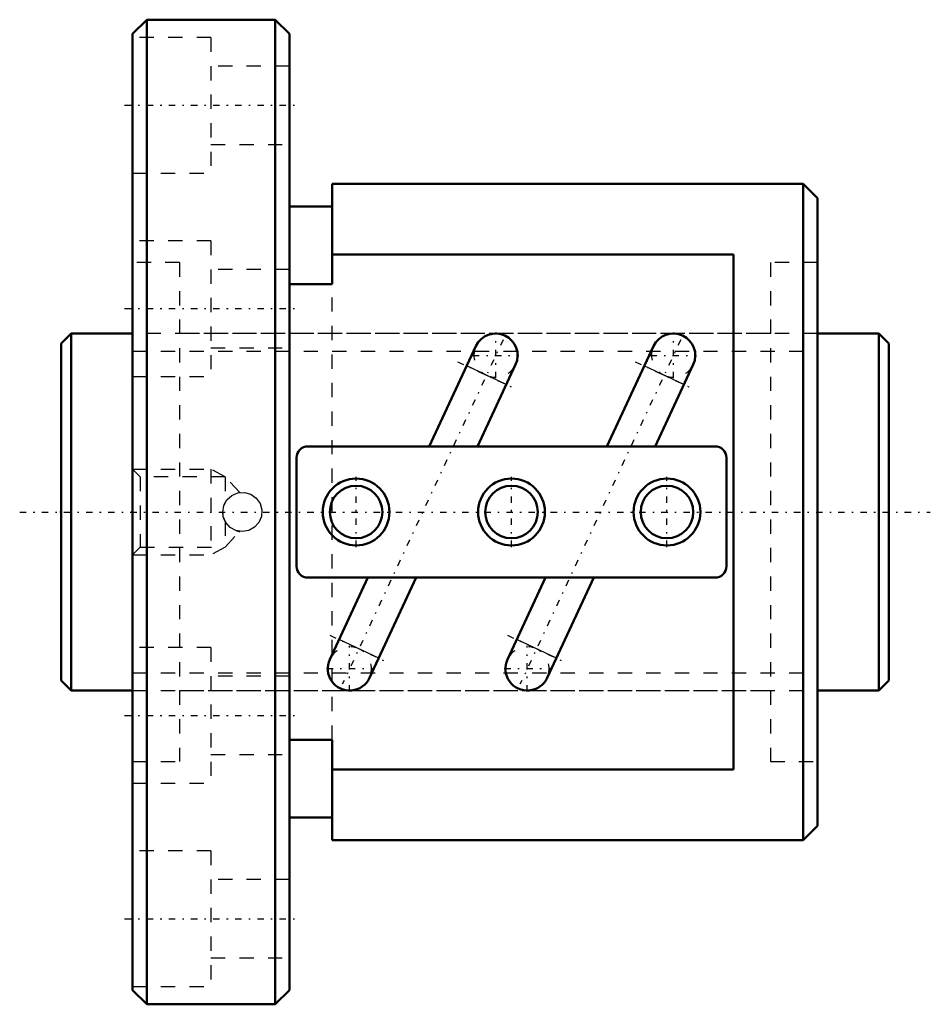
# Model space of a CAD drawing. Header units: millimetres. Extents: x -2.9 to 60.9, y -34.5 to 34.5.
import ezdxf

# ---------------------------------------------------------------- set-up
doc = ezdxf.new("R2010")
doc.units = ezdxf.units.MM
doc.linetypes.add('Center', pattern=[1.5, 0.45, -0.5, 0.05, -0.5])
doc.linetypes.add('Dashed', pattern=[2, 1, -1])
for name, color, linetype, lineweight in [('2d ConnectionPoints', 7, 'Continuous', 50), ('AM_0', 7, 'Continuous', 50), ('AM_4', 3, 'Continuous', 25), ('AM_5', 3, 'Continuous', 25), ('AM_7', 7, 'Center', 25), ('AM_9', 6, 'Dashed', 25)]:
    doc.layers.add(name, color=color, linetype=linetype, lineweight=lineweight)

# ---------------------------------------------------------------- blocks, each defined once
blk = doc.blocks.new('1_BNF_2504_5RR_Nut_0_in_BNF2504V_5RRG1_58LC0_000_rev_0')
at = {"layer": 'AM_0'}
for p, q in [((6, 34.5), (5, 33.5)), ((15, 34.5), (6, 34.5)), ((6, 34.5), (6, -34.5)), ((16, 33.5), (15, 34.5)), ((15, 34.5), (15, -34.5)), ((5, 33.5), (5, -33.5)), ((16, 33.5), (16, -33.5)), ((19, 23), (19, 15.957)), ((52, 23), (19, 23)), ((53, 22), (52, 23)), ((52, 23), (52, -23)), ((19, 21.4), (16, 21.4)), ((53, 22), (53, -22)), ((47.117, 18.046), (19, 18.046)), ((47.117, -18.046), (47.117, 18.046)), ((19, 15.957), (16, 15.957)), ((29.066, 11.626), (25.789, 4.6)), ((41.512, 11.626), (38.236, 4.6)), ((29.171, 4.6), (31.843, 10.331)), ((41.618, 4.6), (44.29, 10.331)), ((45.817, 4.6), (17.3, 4.6)), ((16.5, 3.8), (16.5, -3.8)), ((46.617, -3.8), (46.617, 3.8)), ((17.3, -4.6), (45.817, -4.6)), ((21.499, -4.6), (18.827, -10.331)), ((21.605, -11.626), (24.881, -4.6)), ((33.946, -4.6), (31.274, -10.331)), ((34.051, -11.626), (37.328, -4.6)), ((16, -15.957), (19, -15.957)), ((19, -15.957), (19, -23)), ((19, -18.046), (47.117, -18.046)), ((16, -21.4), (19, -21.4)), ((52, -23), (53, -22)), ((19, -23), (52, -23)), ((5, -33.5), (6, -34.5)), ((15, -34.5), (16, -33.5)), ((6, -34.5), (15, -34.5))]:
    blk.add_line(p, q, dxfattribs=at)
for centre, radius in [((20.668, 0), 2.34), ((31.558, 0), 2.34), ((42.449, 0), 2.34), ((20.668, 0), 1.84), ((31.558, 0), 1.84), ((42.449, 0), 1.84)]:
    blk.add_circle(centre, radius, dxfattribs=at)
for centre, radius, start, end in [((30.454, 10.978), 1.532, 335, 155), ((42.901, 10.978), 1.532, 335, 155), ((17.3, 3.8), 0.8, 90, 180), ((45.817, 3.8), 0.8, 360, 90), ((17.3, -3.8), 0.8, 180, 270), ((45.817, -3.8), 0.8, 270, 360), ((20.216, -10.978), 1.532, 155, 335), ((32.663, -10.978), 1.532, 155, 335)]:
    blk.add_arc(centre, radius, start, end, dxfattribs=at)
at = {"layer": 'AM_4'}
for p, q in [((31.195, 8.941), (28.418, 10.236)), ((43.642, 8.941), (40.864, 10.236)), ((22.253, -10.236), (19.475, -8.941)), ((34.699, -10.236), (31.922, -8.941))]:
    blk.add_line(p, q, dxfattribs=at)
at = {"layer": 'AM_5', "linetype": 'Dashed'}
for p, q in [((5, 3), (10.5, 3)), ((11.5, 2.458), (10.5, 3)), ((10.5, 3), (10.5, -3)), ((11.5, -2.459), (10.5, -3)), ((5, -3), (10.5, -3))]:
    blk.add_line(p, q, dxfattribs=at)
at = {"layer": 'AM_7'}
for p, q in [((4.45, 28.5), (16.55, 28.5)), ((4.45, 14.25), (16.55, 14.25)), ((30.454, 9.369), (30.454, 12.587)), ((42.901, 9.369), (42.901, 12.587)), ((30.966, 12.075), (19.704, -12.075)), ((43.413, 12.075), (32.151, -12.075)), ((27.776, 10.535), (31.837, 8.642)), ((28.845, 10.978), (32.063, 10.978)), ((40.223, 10.535), (44.283, 8.642)), ((41.292, 10.978), (44.51, 10.978)), ((20.668, -2.457), (20.668, 2.457)), ((31.558, -2.457), (31.558, 2.457)), ((42.449, -2.457), (42.449, 2.457)), ((18.834, -8.642), (22.894, -10.535)), ((31.28, -8.642), (35.341, -10.535)), ((20.216, -12.587), (20.216, -9.369)), ((32.663, -12.587), (32.663, -9.369)), ((18.607, -10.978), (21.825, -10.978)), ((31.054, -10.978), (34.272, -10.978)), ((4.45, -14.25), (16.55, -14.25)), ((4.45, -28.5), (16.55, -28.5))]:
    blk.add_line(p, q, dxfattribs=at)
at = {"layer": 'AM_9'}
for p, q in [((10.5, 33.25), (5, 33.25)), ((10.5, 33.25), (10.5, 23.75)), ((16, 31.25), (10.5, 31.25)), ((10.5, 25.75), (16, 25.75)), ((5, 23.75), (10.5, 23.75)), ((10.5, 19), (5, 19)), ((10.5, 19), (10.5, 9.5)), ((8.3, 17.48), (5, 17.48)), ((8.3, 17.48), (8.3, -17.48)), ((53, 17.48), (49.7, 17.48)), ((49.7, 17.48), (49.7, -17.48)), ((16, 17), (10.5, 17)), ((19, -15.957), (19, 15.957)), ((49.7, 12.5), (8.3, 12.5)), ((10.5, 11.5), (16, 11.5)), ((5, 9.5), (10.5, 9.5)), ((5.542, 2.458), (5, 3)), ((11.5, 2.458), (5.542, 2.458)), ((5.542, 2.458), (5.542, -2.459)), ((12.52, 1.368), (11.5, 2.458)), ((11.5, 2.458), (11.5, 0.671)), ((11.346, -0.24), (11.327, 0.069)), ((11.5, -0.671), (11.386, -0.405)), ((11.5, -0.671), (11.5, -2.459)), ((11.5, -2.459), (12.522, -1.366)), ((5, -3), (5.542, -2.459)), ((5.542, -2.459), (11.5, -2.459)), ((10.5, -9.5), (5, -9.5)), ((10.5, -9.5), (10.5, -19)), ((16, -11.5), (10.5, -11.5)), ((8.3, -12.5), (49.7, -12.5)), ((10.5, -17), (16, -17)), ((5, -17.48), (8.3, -17.48)), ((49.7, -17.48), (53, -17.48)), ((5, -19), (10.5, -19)), ((10.5, -23.75), (5, -23.75)), ((10.5, -23.75), (10.5, -33.25)), ((16, -25.75), (10.5, -25.75)), ((10.5, -31.25), (16, -31.25)), ((5, -33.25), (10.5, -33.25))]:
    blk.add_line(p, q, dxfattribs=at)
for points in [[(11.325, 0), (11.402, 0.454), (11.624, 0.856), (11.967, 1.164), (12.395, 1.341), (12.855, 1.366), (13.296, 1.239), (13.671, 0.973), (13.939, 0.597), (14.067, 0.153), (14.04, -0.307), (13.865, -0.731), (13.558, -1.074), (13.154, -1.298), (12.698, -1.375), (12.245, -1.298), (11.844, -1.076), (11.536, -0.732), (11.359, -0.305), (11.325, 0)], [(11.416, 0.491), (11.433, 0.534), (11.5, 0.671)], [(12.349, -1.329), (12.382, -1.338), (12.477, -1.357), (12.523, -1.364), (12.524, -1.364)]]:
    blk.add_lwpolyline(points, dxfattribs=at)
for centre, radius, start, end in [((30.454, 10.978), 1.532, 155, 335), ((42.901, 10.978), 1.532, 155, 335), ((12.7, 0), 1.375, 253.0427, 255.19046), ((20.216, -10.978), 1.532, 335, 155), ((32.663, -10.978), 1.532, 335, 155)]:
    blk.add_arc(centre, radius, start, end, dxfattribs=at)
blk = doc.blocks.new('2_BNF_2504_5RR000_Shaft_0_in_BNF2504V_5RRG1_58LC0_000_rev_0')
at = {"layer": 'AM_0'}
for p, q in [((0.7, 12.5), (0, 11.8)), ((5, 12.5), (0.7, 12.5)), ((0.7, 12.5), (0.7, -12.5)), ((57.3, 12.5), (53, 12.5)), ((58, 11.8), (57.3, 12.5)), ((57.3, 12.5), (57.3, -12.5)), ((0, 11.8), (0, -11.8)), ((58, 11.8), (58, -11.8)), ((0, -11.8), (0.7, -12.5)), ((57.3, -12.5), (58, -11.8)), ((0.7, -12.5), (5, -12.5)), ((53, -12.5), (57.3, -12.5))]:
    blk.add_line(p, q, dxfattribs=at)
at = {"layer": 'AM_5', "linetype": 'Dashed'}
for p, q in [((5, 11.273), (53, 11.273)), ((5, -11.273), (53, -11.273))]:
    blk.add_line(p, q, dxfattribs=at)
at = {"layer": 'AM_7'}
blk.add_line((-2.9, 0), (60.9, 0), dxfattribs=at)
at = {"layer": 'AM_9'}
for p, q in [((53, 12.5), (5, 12.5)), ((5, -12.5), (53, -12.5))]:
    blk.add_line(p, q, dxfattribs=at)

msp = doc.modelspace()

# ---------------------------------------------------------------- linework, layer by layer
at = {"layer": '2d ConnectionPoints'}
for p in [(0, 0), (5, 0)]:
    msp.add_point(p, dxfattribs=at)

# ---------------------------------------------------------------- block references
for name in ['1_BNF_2504_5RR_Nut_0_in_BNF2504V_5RRG1_58LC0_000_rev_0', '2_BNF_2504_5RR000_Shaft_0_in_BNF2504V_5RRG1_58LC0_000_rev_0']:
    msp.add_blockref(name, (0, 0))

doc.saveas('drawing.dxf')
